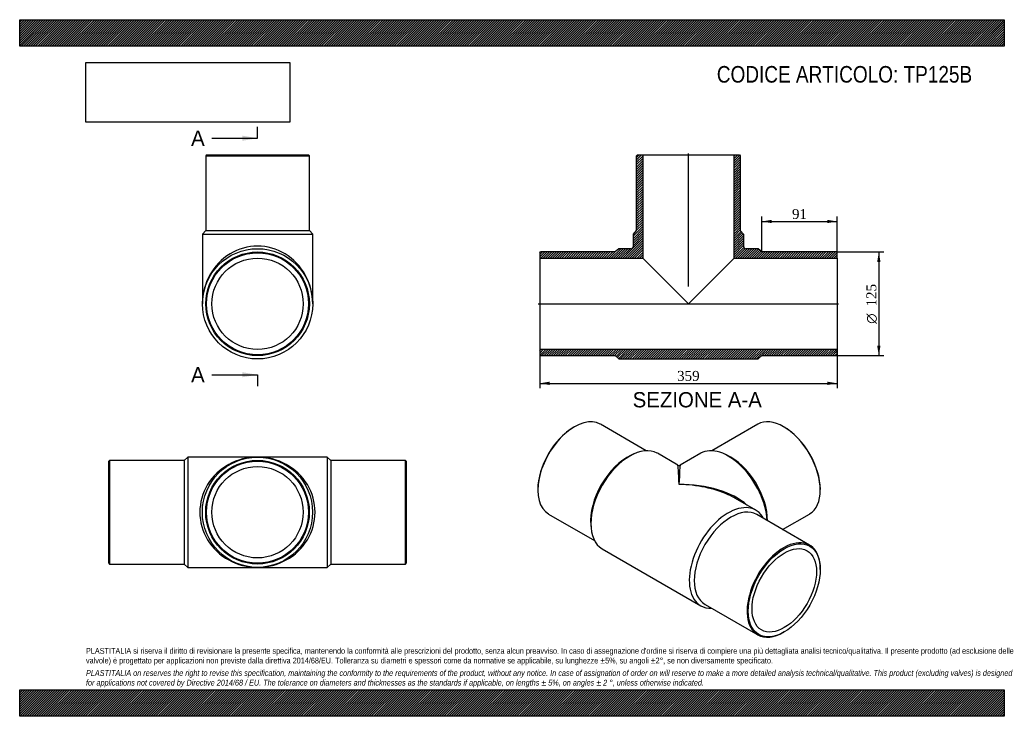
# Model space of a CAD drawing. Header units: millimetres. Extents: x 0 to 1188, y 0 to 840.
import ezdxf
from ezdxf.enums import TextEntityAlignment as Align
from ezdxf.lldxf.tags import DXFTag

# ---------------------------------------------------------------- set-up
doc = ezdxf.new("R2010")
doc.units = ezdxf.units.MM
doc.header["$LTSCALE"] = 4
for name, color, linetype in [('Default', 7, 'Continuous'), ('DV4_Default', 7, 'Continuous'), ('TP125B', 7, 'Continuous')]:
    doc.layers.add(name, color=color, linetype=linetype)
doc.styles.add('SEACAD_Solid_Edge_ANSI', font='seans.ttf')
doc.styles.add('SEACAD_Solid_Edge_ANSI1_Symbols', font='semeca1.ttf')
doc.styles.add('SEACAD_Times_New_Roman', font='times.ttf')
tags = doc.linetypes.add('CENTER2', pattern=[28.575, 19.05, -3.175, 3.175, -3.175]).pattern_tags.tags
tags[10:11] = [DXFTag(74, 4), DXFTag(75, 0), DXFTag(340, '0'), DXFTag(46, 0.0), DXFTag(50, 0.0), DXFTag(44, 0.0), DXFTag(45, 0.0)]
tags[8:9] = [DXFTag(74, 4), DXFTag(75, 0), DXFTag(340, '0'), DXFTag(46, 0.0), DXFTag(50, 0.0), DXFTag(44, 0.0), DXFTag(45, 0.0)]
tags[6:7] = [DXFTag(74, 4), DXFTag(75, 0), DXFTag(340, '0'), DXFTag(46, 0.0), DXFTag(50, 0.0), DXFTag(44, 0.0), DXFTag(45, 0.0)]
tags[4:5] = [DXFTag(74, 4), DXFTag(75, 0), DXFTag(340, '0'), DXFTag(46, 0.0), DXFTag(50, 0.0), DXFTag(44, 0.0), DXFTag(45, 0.0)]
doc.dimstyles.new('ANSImm', dxfattribs={"dimtxt": 12, "dimasz": 12, "dimexe": 6, "dimexo": 0, "dimgap": 3, "dimtad": 1, "dimdsep": 46, "dimtxsty": 'SEACAD_Times_New_Roman', "dimblk1": '_SE_FILLED', "dimblk2": '_SE_FILLED', "dimsah": 1, "dimcen": 6, "dimazin": 0, "dimtfac": 0.85, "dimtdec": 3, "dimtofl": 0, "dimtmove": 0, "dimatfit": 3, "dimfxl": 1, "dimarcsym": 0})
picture_1 = doc.add_image_def('image1.jpg', size_in_pixel=(4302, 1260))

# ---------------------------------------------------------------- blocks, each defined once
blk = doc.blocks.new('SE')
at = {"layer": 'TP125B', "color": 7, "linetype": 'Continuous'}
for p, q in [((202.9, 312.6), (198.4, 308.6)), ((202.9, 312.6), (202.9, 179.6)), ((286.9, 312.6), (202.9, 312.6)), ((370.9, 312.6), (286.9, 312.6)), ((370.9, 312.6), (370.9, 179.6)), ((375.4, 308.6), (370.9, 312.6)), ((108.4, 308.6), (107.4, 307.6)), ((107.4, 184.6), (107.4, 307.6)), ((108.4, 308.6), (108.4, 183.6)), ((198.4, 308.6), (108.4, 308.6)), ((198.4, 308.6), (198.4, 183.6)), ((375.4, 308.6), (375.4, 183.6)), ((465.4, 308.6), (375.4, 308.6)), ((465.4, 183.6), (465.4, 308.6)), ((466.4, 307.6), (465.4, 308.6)), ((466.4, 307.6), (466.4, 184.6)), ((107.4, 184.6), (108.4, 183.6)), ((108.4, 183.6), (198.4, 183.6)), ((198.4, 183.6), (202.9, 179.6)), ((202.9, 179.6), (286.9, 179.6)), ((286.9, 179.6), (370.9, 179.6)), ((370.9, 179.6), (375.4, 183.6)), ((375.4, 183.6), (465.4, 183.6)), ((465.4, 183.6), (466.4, 184.6))]:
    blk.add_line(p, q, dxfattribs=at)
for radius in [66.5, 62.5, 61.5, 55.1]:
    blk.add_circle((286.9, 246.1), radius, dxfattribs=at)
for major_axis in [(69.5, 0), (-69.5, 0)]:
    blk.add_ellipse((286.9, 246.1), major_axis=major_axis, ratio=0.956835, start_param=1.570796, end_param=4.712389, dxfattribs=at)
blk = doc.blocks.new('SE1')
at = {"layer": 'TP125B', "color": 7, "linetype": 'Continuous'}
for p, q in [((669.3, 349.1), (668.6, 348.7)), ((756, 320.2), (700.6, 352.2)), ((890.5, 352.2), (835, 320.2)), ((922.5, 348.7), (921.8, 349.1)), ((741.1, 316.4), (737.6, 314.8)), ((794, 302.9), (769.4, 317.1)), ((821.7, 317.1), (797, 302.9)), ((853.5, 314.8), (850, 316.4)), ((625.1, 273.4), (625.1, 272.6)), ((965.9, 272.6), (965.9, 273.4)), ((888.2, 248.5), (863.5, 262.7)), ((638.1, 243.9), (693.5, 211.9)), ((953, 206.5), (889.4, 243.2)), ((920.5, 225.2), (953, 243.9)), ((689, 230.6), (689.4, 226.8)), ((702.9, 201.9), (821.7, 133.3)), ((965.9, 177), (965.9, 177.8)), ((826.9, 134.9), (890.5, 98.2)), ((921.8, 101.3), (922.5, 101.7))]:
    blk.add_line(p, q, dxfattribs=at)
blk.add_arc((795.5, 305.5), 3, 241.0174, 299.4928, dxfattribs=at)
for centre, major_axis, ratio, start_param, end_param in [((669.3, 298.1), (31.2, 54.1), 0.57735, 0, 3.141593), ((921.8, 298.1), (-31.3, 54.1), 0.57735, 3.141593, 6.283185), ((668.6, 298.5), (-30.7, -53.3), 0.57735, 3.926991, 5.497787), ((922.5, 298.5), (30.8, -53.3), 0.57735, 0.785398, 2.356194), ((736.1, 259.5), (-33.2, -57.6), 0.57735, 3.141593, 6.283185), ((854.9, 259.5), (-33.3, 57.6), 0.57735, 3.993029, 6.283185), ((733, 261.3), (-31.2, -54.1), 0.57735, 3.821267, 5.603511), ((858.1, 261.3), (-31.3, 54.1), 0.57735, 3.926991, 5.603511), ((795.5, 225.2), (1.5, -77.7), 0.019091, 2.34467, 3.130068), ((795.5, 225.2), (-1.5, -77.7), 0.019091, 3.153118, 3.938516), ((795.5, 225.2), (-96.2, -1.8), 0.56448, 3.682818, 4.701837), ((795.5, 225.2), (-96.2, 1.8), 0.56448, 4.056008, 4.722941), ((795.5, 225.2), (-96.2, 1.8), 0.56448, 3.937543, 4.056008), ((854.9, 190.9), (-33.2, -57.6), 0.57735, 2.792986, 6.283185), ((858.1, 189.1), (-31.2, -54.1), 0.57735, 3.141593, 6.283185), ((921.8, 152.3), (-31.2, -54.1), 0.57735, 2.356194, 6.283185), ((854.9, 190.9), (-33.2, -57.6), 0.57735, 0, 0.348607), ((921.8, 152.3), (-31.2, -54.1), 0.57735, 0, 0.785398)]:
    blk.add_ellipse(centre, major_axis=major_axis, ratio=ratio, start_param=start_param, end_param=end_param, dxfattribs=at)
for major_axis in [(30.7, 53.3), (-27.5, -47.7)]:
    blk.add_ellipse((922.5, 151.9), major_axis=major_axis, ratio=0.57735, dxfattribs=at)
blk = doc.blocks.new('SE2')
at = {"layer": 'TP125B', "color": 7, "linetype": 'Continuous'}
for p, q in [((225.5, 676.9), (224.5, 675.9)), ((224.5, 675.9), (349.5, 675.9)), ((224.5, 675.9), (224.5, 585.9)), ((225.5, 676.9), (348.5, 676.9)), ((349.5, 675.9), (348.5, 676.9)), ((349.5, 585.9), (349.5, 675.9)), ((224.5, 585.9), (220.5, 581.4)), ((224.5, 585.9), (349.5, 585.9)), ((353.5, 581.4), (349.5, 585.9)), ((220.5, 581.4), (353.5, 581.4)), ((220.5, 581.4), (220.5, 497.4)), ((353.5, 497.4), (353.5, 581.4))]:
    blk.add_line(p, q, dxfattribs=at)
for radius in [66.5, 62.5, 61.5, 55.1]:
    blk.add_circle((287, 497.4), radius, dxfattribs=at)
blk.add_ellipse((287, 497.4), major_axis=(0, -69.5), ratio=0.956835, start_param=1.570796, end_param=4.712389, dxfattribs=at)
blk = doc.blocks.new('SE4')
at = {"color": 7, "linetype": 'Continuous', "style": 'SEACAD_Solid_Edge_ANSI'}
blk.add_text('A', height=18.4, dxfattribs=at).set_placement((206.8, 706.3), align=Align.TOP_LEFT)
blk = doc.blocks.new('SE5')
at = {"color": 7, "linetype": 'Continuous', "style": 'SEACAD_Solid_Edge_ANSI'}
blk.add_text('A', height=18.4, dxfattribs=at).set_placement((206.8, 421.1), align=Align.TOP_LEFT)
blk = doc.blocks.new('SEANNOT_GROUP')
at = {"linetype": 'Continuous'}
blk.add_hatch(color=7, dxfattribs=at).paths.add_polyline_path([(268.6, 694), (287, 697.1), (268.6, 700.2)])
at = {"color": 7, "linetype": 'Continuous'}
blk.add_lwpolyline([(231.8, 697.1), (287, 697.1)], dxfattribs=at)
blk = doc.blocks.new('SEANNOT_GROUP1')
at = {"linetype": 'Continuous'}
blk.add_hatch(color=7, dxfattribs=at).paths.add_polyline_path([(268.6, 408.8), (287, 411.9), (268.6, 414.9)])
at = {"color": 7, "linetype": 'Continuous'}
blk.add_lwpolyline([(231.8, 411.9), (287, 411.9)], dxfattribs=at)
blk = doc.blocks.new('SE3')
at = {"layer": 'Default', "color": 7, "linetype": 'CENTER2'}
for p, q in [((287, 697.1), (287, 710.9)), ((287, 411.9), (287, 398.1))]:
    blk.add_line(p, q, dxfattribs=at)
at = {"layer": 'Default', "color": 7, "linetype": 'CENTER2', "const_width": 0.0001}
blk.add_lwpolyline([(287, 697.1), (287, 411.9)], dxfattribs=at)
at = {"layer": 'Default'}
for name in ['SE4', 'SEANNOT_GROUP', 'SE5', 'SEANNOT_GROUP1']:
    blk.add_blockref(name, (0, 0), dxfattribs=at)
blk = doc.blocks.new('SE6')
at = {"layer": 'TP125B', "linetype": 'Continuous'}
h = blk.add_hatch(dxfattribs=at)
h.set_pattern_fill('LINE', scale=0.629921, angle=45, style=0)
edge = h.paths.add_edge_path()
edge.add_line((744.4, 585.9), (740.4, 581.4))
edge.add_line((740.4, 581.4), (740.4, 566.9))
edge.add_arc((737.4, 566.9), 3, 270, 360, ccw=False)
edge.add_line((737.4, 563.9), (722.9, 563.9))
edge.add_line((722.9, 563.9), (718.4, 559.9))
edge.add_line((718.4, 559.9), (628.4, 559.9))
edge.add_line((628.4, 559.9), (627.4, 558.9))
edge.add_line((627.4, 558.9), (627.4, 552.5))
edge.add_line((627.4, 552.5), (751.8, 552.5))
edge.add_line((751.8, 552.5), (751.8, 676.9))
edge.add_line((751.8, 676.9), (745.4, 676.9))
edge.add_line((745.4, 676.9), (744.4, 675.9))
edge.add_line((744.4, 675.9), (744.4, 585.9))
h = blk.add_hatch(dxfattribs=at)
h.set_pattern_fill('LINE', scale=0.629921, angle=45, style=0)
edge = h.paths.add_edge_path()
edge.add_line((869.4, 585.9), (869.4, 675.9))
edge.add_line((869.4, 675.9), (868.4, 676.9))
edge.add_line((868.4, 676.9), (862, 676.9))
edge.add_line((862, 676.9), (862, 552.5))
edge.add_line((862, 552.5), (986.4, 552.5))
edge.add_line((986.4, 552.5), (986.4, 558.9))
edge.add_line((986.4, 558.9), (985.4, 559.9))
edge.add_line((985.4, 559.9), (895.4, 559.9))
edge.add_line((895.4, 559.9), (890.9, 563.9))
edge.add_line((890.9, 563.9), (876.4, 563.9))
edge.add_arc((876.4, 566.9), 3, 180, 270, ccw=False)
edge.add_line((873.4, 566.9), (873.4, 581.4))
edge.add_line((873.4, 581.4), (869.4, 585.9))
h = blk.add_hatch(dxfattribs=at)
h.set_pattern_fill('LINE', scale=0.629921, angle=45, style=0)
h.paths.add_polyline_path([(986.4, 435.9), (986.4, 442.3), (627.4, 442.3), (627.4, 435.9), (628.4, 434.9), (718.4, 434.9), (722.9, 430.9), (890.9, 430.9), (895.4, 434.9), (985.4, 434.9)])
at = {"layer": 'DV4_Default', "color": 7, "linetype": 'CENTER2'}
for p, q in [((806.9, 518.3), (806.9, 678.6)), ((625.6, 497.4), (988.1, 497.4))]:
    blk.add_line(p, q, dxfattribs=at)
at = {"layer": 'TP125B', "color": 7, "linetype": 'Continuous'}
for p, q in [((744.4, 675.9), (745.4, 676.9)), ((744.4, 585.9), (744.4, 675.9)), ((745.4, 676.9), (751.8, 676.9)), ((751.8, 676.9), (862, 676.9)), ((751.8, 676.9), (751.8, 552.5)), ((862, 676.9), (868.4, 676.9)), ((862, 552.5), (862, 676.9)), ((868.4, 676.9), (869.4, 675.9)), ((869.4, 675.9), (869.4, 585.9)), ((740.4, 581.4), (744.4, 585.9)), ((869.4, 585.9), (873.4, 581.4)), ((740.4, 566.9), (740.4, 581.4)), ((873.4, 581.4), (873.4, 566.9)), ((627.4, 558.9), (628.4, 559.9)), ((627.4, 558.9), (627.4, 552.5)), ((718.4, 559.9), (628.4, 559.9)), ((722.9, 563.9), (718.4, 559.9)), ((737.4, 563.9), (722.9, 563.9)), ((890.9, 563.9), (876.4, 563.9)), ((895.4, 559.9), (890.9, 563.9)), ((985.4, 559.9), (895.4, 559.9)), ((985.4, 559.9), (986.4, 558.9)), ((986.4, 552.5), (986.4, 558.9)), ((627.4, 552.5), (627.4, 442.3)), ((627.4, 552.5), (751.8, 552.5)), ((751.8, 552.5), (806.9, 497.4)), ((806.9, 497.4), (862, 552.5)), ((862, 552.5), (986.4, 552.5)), ((986.4, 552.5), (986.4, 442.3)), ((986.4, 442.3), (627.4, 442.3)), ((627.4, 442.3), (627.4, 435.9)), ((986.4, 435.9), (986.4, 442.3)), ((628.4, 434.9), (627.4, 435.9)), ((628.4, 434.9), (718.4, 434.9)), ((718.4, 434.9), (722.9, 430.9)), ((722.9, 430.9), (890.9, 430.9)), ((890.9, 430.9), (895.4, 434.9)), ((895.4, 434.9), (985.4, 434.9)), ((986.4, 435.9), (985.4, 434.9))]:
    blk.add_line(p, q, dxfattribs=at)
for centre, start, end in [((737.4, 566.9), 270, 0), ((876.4, 566.9), 180, 270)]:
    blk.add_arc(centre, 3, start, end, dxfattribs=at)
blk = doc.blocks.new('DMBLK15')
at = {"layer": 'Default', "linetype": 'Continuous'}
for points in [[(639.4, 399.5), (639.4, 403.5), (627.4, 401.5)], [(974.4, 399.5), (986.4, 401.5), (974.4, 403.5)]]:
    blk.add_hatch(color=7, dxfattribs=at).paths.add_polyline_path(points)
at = {"layer": 'Default', "color": 7, "linetype": 'Continuous'}
for p, q in [((627.4, 442.3), (627.4, 395.5)), ((986.4, 442.3), (986.4, 395.5)), ((627.4, 401.5), (986.4, 401.5))]:
    blk.add_line(p, q, dxfattribs=at)
at = {"layer": 'Default', "color": 7, "linetype": 'Continuous', "style": 'SEACAD_Times_New_Roman'}
blk.add_text('359', height=12, dxfattribs=at).set_placement((793.2, 416.5), align=Align.TOP_LEFT)
blk = doc.blocks.new('_SE_FILLED')
at = {"color": 0}
blk.add_line((0, 0), (-1, 0), dxfattribs=at)
blk.add_solid([(0, 0), (-1, -0.1665), (-1, 0.1665), (0, 0)], dxfattribs=at)
blk = doc.blocks.new('DMBLK16')
at = {"layer": 'Default', "linetype": 'Continuous'}
for points in [[(907.4, 598.7), (895.4, 596.7), (907.4, 594.7)], [(974.4, 598.7), (974.4, 594.7), (986.4, 596.7)]]:
    blk.add_hatch(color=7, dxfattribs=at).paths.add_polyline_path(points)
at = {"layer": 'Default', "color": 7, "linetype": 'Continuous'}
for p, q in [((895.4, 559.9), (895.4, 602.7)), ((895.4, 596.7), (986.4, 596.7)), ((986.4, 555.7), (986.4, 602.7))]:
    blk.add_line(p, q, dxfattribs=at)
at = {"layer": 'Default', "color": 7, "linetype": 'Continuous', "style": 'SEACAD_Times_New_Roman'}
blk.add_text('91', height=12, dxfattribs=at).set_placement((931.8, 611.7), align=Align.TOP_LEFT)
blk = doc.blocks.new('GDimGGroup')
at = {"layer": 'Default', "linetype": 'Continuous'}
for points in [[(1038.6, 547.9), (1036.6, 559.9), (1034.6, 547.9)], [(1038.6, 446.9), (1034.6, 446.9), (1036.6, 434.9)]]:
    blk.add_hatch(color=7, dxfattribs=at).paths.add_polyline_path(points)
at = {"layer": 'Default', "color": 7, "linetype": 'Continuous'}
for p, q in [((985.4, 559.9), (1042.6, 559.9)), ((1036.6, 559.9), (1036.6, 434.9)), ((985.4, 434.9), (1042.6, 434.9))]:
    blk.add_line(p, q, dxfattribs=at)
for s, style, p in [('125', 'SEACAD_Times_New_Roman', (1021.6, 494.2)), ('O', 'SEACAD_Solid_Edge_ANSI1_Symbols', (1021.6, 473.3))]:
    blk.add_text(s, height=12, rotation=90, dxfattribs=dict(at, style=style)).set_placement(p, align=Align.TOP_LEFT)

msp = doc.modelspace()

# ---------------------------------------------------------------- hatches: boundary and pattern name
at = {"layer": 'Default', "linetype": 'Continuous'}
h = msp.add_hatch(dxfattribs=at)
h.set_pattern_fill('LINE', scale=0.629921, angle=45, style=0)
h.paths.add_polyline_path([(1188, 808), (1188, 840), (0, 840), (0, 808)])
for points in [[(1188, 808), (1188, 840), (0, 840), (0, 808)], [(1188, 0), (1188, 32), (0, 32), (0, 0)]]:
    msp.add_hatch(color=7, dxfattribs=at).paths.add_polyline_path(points)
h = msp.add_hatch(dxfattribs=at)
h.set_pattern_fill('LINE', scale=0.629921, angle=45, style=0)
h.paths.add_polyline_path([(1188, 0), (1188, 32), (0, 32), (0, 0)])

# ---------------------------------------------------------------- linework, layer by layer
at = {"layer": 'Default', "color": 7, "linetype": 'Continuous'}
for p, q in [((0, 840), (1188, 840)), ((0, 808), (0, 840)), ((1188, 840), (1188, 808)), ((1188, 808), (0, 808)), ((0, 32), (1188, 32)), ((0, 0), (0, 32)), ((1188, 32), (1188, 0)), ((1188, 0), (0, 0))]:
    msp.add_line(p, q, dxfattribs=at)

# ---------------------------------------------------------------- block references
at = {"layer": 'Default'}
for name in ['SE3', 'SE6', 'SE2', 'GDimGGroup', 'SE1', 'SE']:
    msp.add_blockref(name, (0, 0), dxfattribs=at)

# ---------------------------------------------------------------- texts
at = {"layer": 'Default', "color": 7, "linetype": 'Continuous', "style": 'SEACAD_Solid_Edge_ANSI'}
msp.add_text('SEZIONE A-A', height=18.4, dxfattribs=at).set_placement((739.573, 390.918), align=Align.TOP_LEFT)
at = {"layer": 'Default', "attachment_point": 1}
for s, insert, char_height, width in [('{\\fArial Narrow|b0||i0||c0|p34;\\C7;\\H20.;\\W1.;CODICE ARTICOLO: TP125B}', (841.145, 784.134), 20, 332.27914), ("{\\fArial Narrow|b0||i0||c0|p34;\\C7;\\H7.;\\W1.;PLASTITALIA si riserva il diritto di revisionare la presente specifica, mantenendo la conformità alle prescrizioni del prodotto, senza alcun preavviso. In caso di assegnazione d'ordine si riserva di compiere una più dettagliata analisi tecnico/qualitativa. Il presente prodotto (ad esclusione delle \\P}{\\fArial Narrow|b0||i0||c0|p34;\\C7;\\H7.;\\W1.;valvole) è progettato per applicazioni non previste dalla direttiva 2014/68/EU. Tolleranza su diametri e spessori come da normative se applicabile, su lunghezze ±5%, su angoli ±2°, se non diversamente specificato.\\P}{\\fArial Narrow|b0||i0||c0|p34;\\C7;\\H2.;\\W1.;   \\P}{\\fArial Narrow|b0||i1||c0|p34;\\C7;\\H7.;\\W1.;PLASTITALIA on reserves the right to revise this specification, maintaining the conformity to the requirements of the product, without any notice. In case of assignation of order on will reserve to make a more detailed analysis technical/qualitative. This product (excluding valves) is designed \\P}{\\fArial Narrow|b0||i1||c0|p34;\\C7;\\H7.;\\W1.;for applications not covered by Directive 2014/68 / EU. The tolerance on diameters and thicknesses as the standards if applicable, on lengths ± 5%, on angles ± 2 °, unless otherwise indicated.\\P}", (80, 82.409), 7, 1028)]:
    msp.add_mtext(s, dxfattribs=dict(at, insert=insert, char_height=char_height, width=width))

# ---------------------------------------------------------------- dimensions: what is measured, and where the dimension line sits
at = {"layer": 'Default', "color": 7, "linetype": 'Continuous'}
dim = msp.add_linear_dim(base=(986.365, 596.653), p1=(895.365, 559.868), p2=(986.365, 555.668), text='\\A1;<>', dimstyle='ANSImm', dxfattribs=at)
dim.commit()
dim.dimension.update_dxf_attribs({"geometry": 'DMBLK16', "text_midpoint": (940.865, 596.653), "dimtype": 160})
dim = msp.add_linear_dim(base=(627.365, 401.488), p1=(627.365, 442.268), p2=(986.365, 442.268), angle=360, text='\\A1;<>', dimstyle='ANSImm', dxfattribs=at)
dim.commit()
dim.dimension.update_dxf_attribs({"geometry": 'DMBLK15', "text_midpoint": (806.865, 401.488), "dimtype": 161})

# ---------------------------------------------------------------- pictures from other files: only their frames are drawn
image = msp.add_image(picture_1, insert=(80, 716.413), size_in_units=(245.829, 72))
image.dxf.flags = 7

doc.saveas('drawing.dxf')
